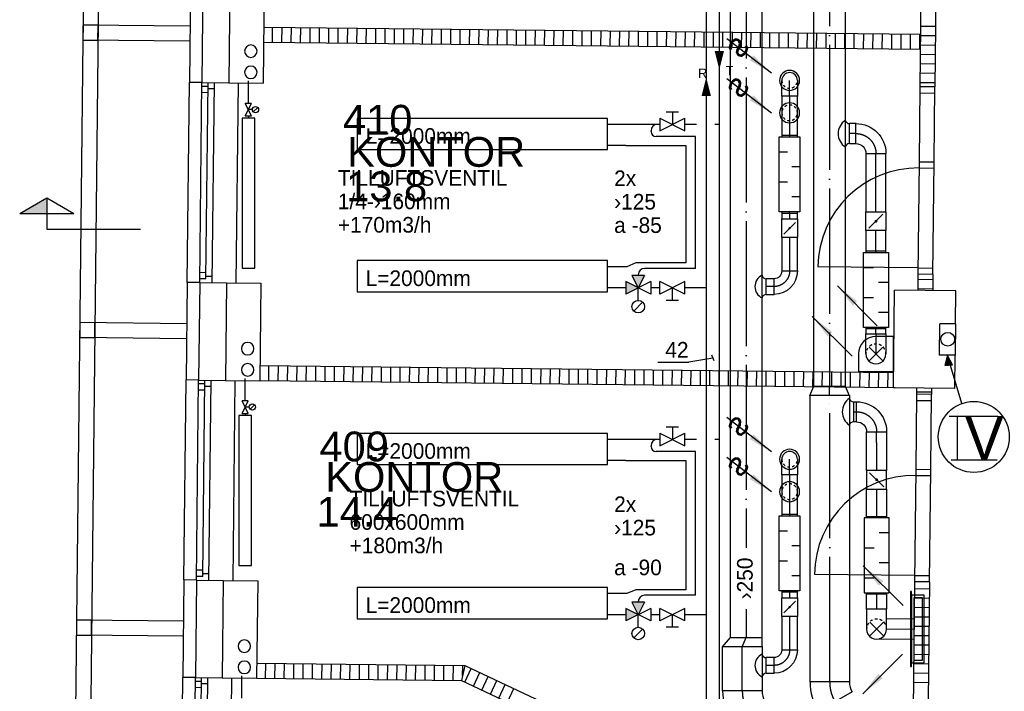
# Model space of a CAD drawing. Header units: millimetres. Extents: x 0 to 83130, y 0 to 53088.
# Tile 87 of 105: x 48687 to 56558, y 32499 to 37872. Entities that reach past the tile are written whole.
import ezdxf
from ezdxf.enums import TextEntityAlignment as Align

# ---------------------------------------------------------------- set-up
doc = ezdxf.new("R2010")
doc.units = ezdxf.units.MM
doc.header["$LTSCALE"] = 50
doc.header["$MEASUREMENT"] = 0
doc.header["$PDMODE"] = 1
for name, pattern in [('2V-CENT', [23, 20, -1.5, 0, -1.5]), ('V-GOMD', [0.8, 0.4, -0.4]), ('V-KU', [2, 1, 1]), ('V-V', [2, 1, 1])]:
    doc.linetypes.add(name, pattern=pattern)
doc.layers.get('0').update_dxf_attribs({"linetype": 'CONTINUOUS'})
for name, color, linetype in [('20604A200D001$0$832 Rominfo', 7, 'CONTINUOUS'), ('20604A200D001$0$A12-HEL1', 251, 'CONTINUOUS'), ('20604A200D001$0$A12-HEL3', 251, 'CONTINUOUS'), ('20604A200D001$0$A12-HEL4', 251, 'CONTINUOUS'), ('20604A200D001$0$A23-HEL1', 251, 'CONTINUOUS'), ('20604A200D001$0$A23-HEL3', 251, 'CONTINUOUS'), ('20604A200D001$0$A24-HEL1', 251, 'CONTINUOUS'), ('20604A200D001$0$A24-HEL2', 251, 'CONTINUOUS'), ('20604A200D001$0$A24-SKR1', 251, 'CONTINUOUS'), ('V003', 7, 'CONTINUOUS'), ('V060-', 3, 'CONTINUOUS'), ('V061-', 1, 'CONTINUOUS'), ('V070-', 3, 'CONTINUOUS'), ('V071-', 1, 'CONTINUOUS'), ('V090-', 2, 'CONTINUOUS'), ('V091', 1, 'CONTINUOUS'), ('V100-', 6, 'CONTINUOUS'), ('V110', 1, 'CONTINUOUS'), ('V110-', 6, 'CONTINUOUS'), ('V111', 3, 'CONTINUOUS'), ('V111-', 1, 'CONTINUOUS'), ('xref', 7, 'CONTINUOUS')]:
    doc.layers.add(name, color=color, linetype=linetype)
doc.styles.add('20604A200D001$0$Arial', font='arial.ttf', dxfattribs={"height": 238.125})
doc.styles.add('FISO', font='fiso')
doc.styles.add('ISO', font='ISO')
doc.styles.add('SIMPLEX', font='SIMPLEX')

# ---------------------------------------------------------------- blocks, each defined once
blk = doc.blocks.new('VUN')
at = {"color": 0}
blk.add_circle((0, 0), 0.5, dxfattribs=at)
blk = doc.blocks.new('LD_P')
for p, q in [((-0.5, 0.5), (-0.5, -0.5)), ((0.5, 0.5), (-0.5, 0.5)), ((0.5, -0.5), (0.5, 0.5)), ((-0.5, -0.5), (0.5, -0.5))]:
    blk.add_line(p, q)
at = {"color": 1}
for p, q in [((-0.3, 0.5), (-0.3, 0.1)), ((0.1, 0.5), (0.1, 0.1)), ((-0.1, -0.5), (-0.1, -0.1)), ((0.3, -0.5), (0.3, -0.1))]:
    blk.add_line(p, q, dxfattribs=at)
blk = doc.blocks.new('KSP_P', base_point=(16239.5, 22597.5))
at = {"color": 0, "linetype": 'ByBlock'}
for p, q in [((16240, 22598), (16239, 22598)), ((16239, 22598), (16239, 22597)), ((16240, 22597), (16240, 22598)), ((16239, 22597), (16240, 22597))]:
    blk.add_line(p, q, dxfattribs=at)
blk = doc.blocks.new('2SP_P', base_point=(16239.5, 22597.5))
for p in [(16239, 22597.5), (16240, 22597.5)]:
    blk.add_point(p)
at = {"color": 0, "linetype": 'ByBlock'}
blk.add_blockref('KSP_P', (16239.5, 22597.5), dxfattribs=at)
at = {"style": 'SIMPLEX', "flags": 3}
blk.add_attdef('0', (16239.5, 22597.5), '', height=1, dxfattribs=at)
blk = doc.blocks.new('CBOJ90_PB', base_point=(86107, 31352))
at = {"color": 0, "linetype": 'ByBlock'}
blk.add_arc((86106, 31353), 1, 270, 360, dxfattribs=at)
blk = doc.blocks.new('KBOJ90_PB', base_point=(86107, 31352))
at = {"color": 0, "linetype": 'ByBlock'}
for p, q in [((86106.5, 31353), (86107.5, 31353)), ((86106, 31352.5), (86106, 31351.5))]:
    blk.add_line(p, q, dxfattribs=at)
for radius in [1.5, 0.5]:
    blk.add_arc((86106, 31353), radius, 270, 360, dxfattribs=at)
blk = doc.blocks.new('3BOJ90_PB', base_point=(86107, 31352))
for p in [(86107, 31353), (86106, 31352)]:
    blk.add_point(p)
at = {"color": 1, "linetype": '2V-CENT'}
blk.add_blockref('CBOJ90_PB', (86107, 31352), dxfattribs=at)
at = {"color": 0, "linetype": 'ByBlock'}
blk.add_blockref('KBOJ90_PB', (86107, 31352), dxfattribs=at)
at = {"style": 'ISO', "flags": 3}
blk.add_attdef('0', (86107, 31352), '', height=1, dxfattribs=at)
blk = doc.blocks.new('V420', base_point=(455, 404.5))
blk.add_line((455, 404.5), (464, 404.5))
blk.add_solid([(455, 404.5), (459, 405), (459, 404)])
blk = doc.blocks.new('V421', base_point=(455.5, 404.5))
at = {"rotation": 180}
blk.add_blockref('V420', (464.5, 404.5), dxfattribs=at)
blk = doc.blocks.new('C3A', base_point=(16246, 22590.5))
at = {"color": 0, "linetype": 'ByBlock'}
blk.add_line((16247, 22590.5), (16246, 22590.5), dxfattribs=at)
blk = doc.blocks.new('K3A', base_point=(16246, 22590.5))
at = {"color": 0, "linetype": 'ByBlock'}
for p, q in [((16246, 22591), (16247, 22591)), ((16247, 22591), (16247, 22590)), ((16247, 22590), (16246, 22590))]:
    blk.add_line(p, q, dxfattribs=at)
blk = doc.blocks.new('33A', base_point=(16246, 22590.5))
blk.add_point((16247, 22590.5))
at = {"color": 0, "linetype": 'ByBlock'}
blk.add_blockref('K3A', (16246, 22590.5), dxfattribs=at)
at = {"color": 1, "linetype": '2V-CENT'}
blk.add_blockref('C3A', (16246, 22590.5), dxfattribs=at)
at = {"style": 'SIMPLEX', "flags": 3}
blk.add_attdef('0', (16246, 22590.5), '', height=1, dxfattribs=at)
blk = doc.blocks.new('SPJALL', base_point=(16229, 22594))
at = {"color": 1}
blk.add_line((16228.625, 22593.625), (16229.375, 22594.375), dxfattribs=at)
at = {"color": 1, "const_width": 0.075}
blk.add_lwpolyline([(16229, 22594.0375, -1), (16229, 22593.9625, -1), (16229, 22594.0375, -1)], format="xyb", dxfattribs=at)
blk = doc.blocks.new('_SNITT2')
for p, q in [((-4.33, 2.5), (0, 5)), ((0, 5), (4.33, 2.5)), ((0, 5), (0, 0)), ((-4.33, 2.5), (4.33, 2.5)), ((0, 0), (15, 0))]:
    blk.add_line(p, q)
for points in [[(-4.33, 2.5), (0, 5), (-4.33, 2.5)], [(-4.33, 2.5), (0, 5), (0, 2.5)]]:
    blk.add_solid(points)
blk = doc.blocks.new('CBOJ30_P', base_point=(16231.268, 22619))
at = {"color": 0, "linetype": 'ByBlock'}
blk.add_arc((16231, 22620), 1, 270, 300, dxfattribs=at)
blk = doc.blocks.new('KBOJ30_P', base_point=(16231.268, 22619))
at = {"color": 0, "linetype": 'ByBlock'}
for p, q in [((16231, 22619.5), (16231, 22618.5)), ((16231.25, 22619.567), (16231.75, 22618.701))]:
    blk.add_line(p, q, dxfattribs=at)
for radius in [0.5, 1.5]:
    blk.add_arc((16231, 22620), radius, 270, 300, dxfattribs=at)
blk = doc.blocks.new('3BOJ30_P', base_point=(16231.268, 22619))
for p in [(16231, 22619), (16231.5, 22619.134)]:
    blk.add_point(p)
at = {"color": 0, "linetype": 'ByBlock'}
blk.add_blockref('KBOJ30_P', (16231.268, 22619), dxfattribs=at)
at = {"color": 1, "linetype": '2V-CENT'}
blk.add_blockref('CBOJ30_P', (16231.268, 22619), dxfattribs=at)
at = {"style": 'ISO', "flags": 3}
blk.add_attdef('0', (16231.268, 22619), '', height=1, dxfattribs=at)
blk = doc.blocks.new('TLCG90', base_point=(0, 5))
at = {"color": 1, "linetype": 'V-GOMD'}
for p, q in [((-0.346, 5.346), (0.346, 4.654)), ((-0.346, 4.654), (0.346, 5.346))]:
    blk.add_line(p, q, dxfattribs=at)
blk = doc.blocks.new('V422', base_point=(16230, 22585))
blk.add_blockref('V420', (16230, 22585))
at = {"style": 'SIMPLEX'}
blk.add_text('s', height=4, rotation=90, dxfattribs=at).set_placement((16238, 22585), align=Align.CENTER)
blk = doc.blocks.new('CIRC_P', base_point=(16254, 22587))
blk.add_circle((16254, 22587), 0.5)
blk = doc.blocks.new('CBOJ90_NB', base_point=(86107.402, 31352.24))
at = {"color": 0, "linetype": 'ByBlock'}
blk.add_line((86106.402, 31352.24), (86107.402, 31352.24), dxfattribs=at)
blk = doc.blocks.new('CCDIMF_315X250X75', base_point=(3095.5, 30301.1))
at = {"color": 0, "linetype": 'ByBlock'}
blk.add_line((3058, 30301.1), (3133, 30301.1), dxfattribs=at)
blk = doc.blocks.new('KCDIMF_315X250X75', base_point=(3095.5, 30301.1))
at = {"color": 0, "linetype": 'ByBlock'}
for p, q in [((3058, 30143.6), (3058, 30458.6)), ((3058, 30458.6), (3133, 30426.1)), ((3133, 30426.1), (3133, 30176.1)), ((3133, 30176.1), (3058, 30143.6))]:
    blk.add_line(p, q, dxfattribs=at)
blk = doc.blocks.new('3CDIMF_315X250X75', base_point=(3095.5, 30301.1))
for p in [(3058, 30301.1), (3133, 30301.1)]:
    blk.add_point(p)
at = {"color": 0, "linetype": 'ByBlock'}
blk.add_blockref('KCDIMF_315X250X75', (3095.5, 30301.1), dxfattribs=at)
at = {"color": 1, "linetype": '2V-CENT'}
blk.add_blockref('CCDIMF_315X250X75', (3095.5, 30301.1), dxfattribs=at)
at = {"style": 'SIMPLEX', "flags": 3}
blk.add_attdef('0', (3095.5, 30301.1), '', height=1, dxfattribs=at)
blk = doc.blocks.new('CHDIMF_315X250X75')
at = {"color": 0, "linetype": 'ByBlock'}
blk.add_line((-37.5, 0), (37.5, -32.5), dxfattribs=at)
blk = doc.blocks.new('KHDIMF_315X250X75')
at = {"color": 0, "linetype": 'ByBlock'}
for p, q in [((-37.5, -157.5), (-37.5, 157.5)), ((-37.5, 157.5), (37.5, 92.5)), ((37.5, 92.5), (37.5, -157.5)), ((37.5, -157.5), (-37.5, -157.5))]:
    blk.add_line(p, q, dxfattribs=at)
blk = doc.blocks.new('3HDIMF_315X250X75')
for p in [(-37.5, 0), (37.5, -32.5)]:
    blk.add_point(p)
at = {"color": 0, "linetype": 'ByBlock'}
blk.add_blockref('KHDIMF_315X250X75', (0, 0), dxfattribs=at)
at = {"color": 1, "linetype": '2V-CENT'}
blk.add_blockref('CHDIMF_315X250X75', (0, 0), dxfattribs=at)
at = {"style": 'SIMPLEX', "flags": 3}
blk.add_attdef('0', (0, 0), '', height=1, dxfattribs=at)
blk = doc.blocks.new('20604A200D001')
at = {"layer": '20604A200D001$0$A12-HEL1', "color": 7}
for points in [[(65903.2, 35034.6), (65885.7, 33434.7)], [(65877.2, 32654.7), (65859.8, 31054.8)], [(65851.3, 30274.9), (65833.8, 28675)]]:
    blk.add_lwpolyline(points, dxfattribs=at)
at = {"layer": '20604A200D001$0$A12-HEL3', "color": 7}
for points in [[(66111.7, 35812.4), (66103.2, 35032.4)], [(65828.2, 35035.4), (66103.2, 35032.4)], [(65810.7, 33435.5), (66085.7, 33432.5)], [(66085.7, 33432.5), (66077.2, 32652.5)], [(71637.5, 33106.9), (71634.8, 32856.9)], [(65802.2, 32655.5), (66077.2, 32652.5)], [(65784.8, 31055.6), (66059.7, 31052.6)], [(66059.7, 31052.6), (66051.2, 30272.7)], [(65776.3, 30275.7), (66051.2, 30272.7)]]:
    blk.add_lwpolyline(points, dxfattribs=at)
at = {"layer": '20604A200D001$0$A12-HEL4', "color": 7}
for points in [[(65621.7, 35817.7), (65613.2, 35037.8)], [(65836.7, 35815.4), (65828.2, 35035.4)], [(65613.2, 35037.8), (65828.2, 35035.4)], [(65595.7, 33437.8), (65587.2, 32657.9)], [(65595.7, 33437.8), (65810.7, 33435.5)], [(65810.7, 33435.5), (65802.2, 32655.5)], [(71141.9, 32597.3), (71150.4, 33377.3)], [(71640.4, 33371.9), (71150.4, 33377.3)], [(71637.5, 33106.9), (71640.4, 33371.9)], [(71637.5, 33106.9), (71640.4, 33371.9)], [(71509.8, 32858.3), (71512.5, 33108.3)], [(71637.5, 33106.9), (71512.5, 33108.3)], [(71634.8, 32856.9), (71509.8, 32858.3)], [(71631.9, 32592), (71634.8, 32856.9)], [(65587.2, 32657.9), (65802.2, 32655.5)], [(71631.9, 32592), (71141.9, 32597.3)], [(65569.8, 31058), (65561.3, 30278)], [(65569.8, 31058), (65784.8, 31055.6)], [(65784.8, 31055.6), (65776.3, 30275.7)], [(65561.3, 30278), (65776.3, 30275.7)]]:
    blk.add_lwpolyline(points, dxfattribs=at)
at = {"layer": '20604A200D001$0$A23-HEL1', "color": 7}
for points in [[(64766.7, 44897.6), (64508.4, 21219)], [(64886.7, 44896.3), (64628.4, 21217.7)], [(65518.1, 35488.8), (64664.2, 35498.1)], [(65516.8, 35368.8), (64662.8, 35378.1)], [(65495.7, 33438.9), (65513.2, 35038.8)], [(65595.7, 33437.8), (65613.2, 35037.8)], [(65646.1, 33467.3), (65663.2, 35037.2)], [(65695.7, 33436.8), (65713.2, 35036.7)], [(65662.3, 34957.2), (65612.3, 34957.8)], [(65662.9, 35007.2), (65612.9, 35007.8)], [(65712.6, 34986.7), (65662.6, 34987.2)], [(65646.1, 33467.3), (65596.1, 33467.8)], [(65646.6, 33517.3), (65596.6, 33517.8)], [(65696.3, 33486.8), (65646.3, 33487.3)], [(65492.1, 33109), (64638.2, 33118.3)], [(65490.8, 32989), (64636.9, 32998.3)], [(65469.8, 31059.1), (65487.2, 32659)], [(65569.8, 31058), (65587.2, 32657.9)], [(65636.9, 32627.3), (65586.9, 32627.9)], [(65620.1, 31087.4), (65637.2, 32657.3)], [(65686.7, 32606.8), (65636.7, 32607.3)], [(65669.8, 31056.9), (65687.2, 32656.8)], [(65636.4, 32577.4), (65586.4, 32577.9)], [(65620.6, 31137.4), (65570.7, 31138)], [(65670.3, 31106.9), (65620.3, 31107.4)], [(65620.1, 31087.4), (65570.1, 31088)], [(65466.2, 30729.1), (64612.2, 30738.4)], [(65464.9, 30609.1), (64610.9, 30618.4)], [(65443.8, 28679.2), (65461.3, 30279.1)], [(65543.8, 28678.1), (65561.3, 30278)], [(65610.9, 30247.5), (65560.9, 30248)], [(65594.2, 28707.6), (65611.3, 30277.5)], [(65660.7, 30226.9), (65610.7, 30227.5)], [(65643.8, 28677), (65661.3, 30276.9)], [(65610.4, 30197.5), (65560.4, 30198)]]:
    blk.add_lwpolyline(points, dxfattribs=at)
at = {"layer": '20604A200D001$0$A23-HEL3', "color": 7}
for points in [[(65521.7, 35818.8), (65513.2, 35038.8)], [(65613.2, 35037.8), (65513.2, 35038.8)], [(65495.7, 33438.9), (65487.2, 32659)], [(65595.7, 33437.8), (65495.7, 33438.9)], [(65587.2, 32657.9), (65487.2, 32659)], [(65469.8, 31059.1), (65461.3, 30279.1)], [(65569.8, 31058), (65469.8, 31059.1)], [(65561.3, 30278), (65461.3, 30279.1)]]:
    blk.add_lwpolyline(points, dxfattribs=at)
for points in [[(64662.8, 35378.1), (64782.8, 35376.8), (64784.1, 35496.8), (64664.2, 35498.1)], [(64636.9, 32998.3), (64756.9, 32997), (64758.2, 33117), (64638.2, 33118.3)], [(64610.9, 30618.4), (64730.9, 30617.1), (64732.2, 30737.1), (64612.2, 30738.4)]]:
    blk.add_lwpolyline(points, close=True, dxfattribs=at)
at = {"layer": '20604A200D001$0$A24-HEL1', "color": 7}
for points in [[(71353.2, 35005.1), (71346.6, 34405.2)], [(71352.6, 34955.2), (71472.6, 34953.8)], [(71466.6, 34403.9), (71473.2, 35003.8)], [(71346.6, 34405.2), (71336.8, 33505.2)], [(71346.6, 34405.2), (71466.6, 34403.9)], [(71456.8, 33503.9), (71466.6, 34403.9)], [(71346.1, 34355.2), (71466.1, 34353.9)], [(71337.4, 33555.2), (70537.4, 33564)], [(71337.4, 33555.2), (71457.3, 33553.9)], [(71326.3, 32545.3), (71319.8, 31945.3)], [(71439.8, 31944), (71446.3, 32544)], [(71325.8, 32495.3), (71445.8, 32494)], [(71319.8, 31945.3), (71310, 31045.4)], [(71319.3, 31895.3), (71439.2, 31894)], [(71319.8, 31945.3), (71439.8, 31944)], [(71430, 31044.1), (71439.8, 31944)], [(71310.5, 31095.4), (70510.6, 31104.1)], [(71310.5, 31095.4), (71430.5, 31094.1)]]:
    blk.add_lwpolyline(points, dxfattribs=at)
for centre in [(71337.4, 33555.2), (71310.5, 31095.4)]:
    blk.add_arc(centre, 800, 89.37555, 179.37478, dxfattribs=at)
at = {"layer": '20604A200D001$0$A24-HEL2', "color": 7}
for points in [[(71361, 35725.1), (71353.2, 35005.1)], [(71481, 35723.8), (71473.2, 35003.8)], [(66108.1, 35482.4), (71357.8, 35425.1)], [(66106.8, 35362.4), (71356.4, 35305.1)], [(71473.2, 35003.8), (71353.2, 35005.1)], [(71336.8, 33505.2), (71335.4, 33375.2)], [(71456.8, 33503.9), (71336.8, 33505.2)], [(71456.8, 33503.9), (71455.4, 33373.9)], [(71143.2, 32717.3), (66078.5, 32772.5)], [(71154.4, 32597.2), (66077.2, 32652.5)], [(71326.9, 32595.3), (71326.3, 32545.3)], [(71446.9, 32594), (71446.3, 32544)], [(71446.3, 32544), (71326.3, 32545.3)], [(71310, 31045.4), (71293.2, 29510.5)], [(71430, 31044.1), (71310, 31045.4)], [(71430, 31044.1), (71411.9, 29389.2)], [(66052.6, 30392.7), (67716.4, 30374.5)], [(67716.4, 30374.5), (69507.3, 29530)], [(66051.2, 30272.7), (67688.9, 30254.8)], [(67688.9, 30254.8), (69479.8, 29410.2)]]:
    blk.add_lwpolyline(points, dxfattribs=at)
at = {"layer": '20604A200D001$0$A24-SKR1', "color": 7}
for points in [[(66177.8, 35361.6), (66179.1, 35481.6)], [(66252.8, 35360.8), (66254.1, 35480.8)], [(66327.8, 35360), (66329.1, 35480)], [(66402.8, 35359.2), (66404.1, 35479.1)], [(66477.8, 35358.3), (66479.1, 35478.3)], [(66552.8, 35357.5), (66554.1, 35477.5)], [(66627.8, 35356.7), (66629.1, 35476.7)], [(66702.8, 35355.9), (66704.1, 35475.9)], [(66777.8, 35355.1), (66779.1, 35475.1)], [(66852.8, 35354.2), (66854.1, 35474.2)], [(66927.8, 35353.4), (66929.1, 35473.4)], [(67002.8, 35352.6), (67004.1, 35472.6)], [(67077.7, 35351.8), (67079.1, 35471.8)], [(67152.7, 35351), (67154, 35471)], [(67227.7, 35350.2), (67229, 35470.1)], [(67302.7, 35349.3), (67304, 35469.3)], [(67377.7, 35348.5), (67379, 35468.5)], [(67452.7, 35347.7), (67454, 35467.7)], [(67527.7, 35346.9), (67529, 35466.9)], [(67602.7, 35346.1), (67604, 35466.1)], [(67677.7, 35345.2), (67679, 35465.2)], [(67752.7, 35344.4), (67754, 35464.4)], [(67827.7, 35343.6), (67829, 35463.6)], [(67902.7, 35342.8), (67904, 35462.8)], [(67977.7, 35342), (67979, 35462)], [(68052.7, 35341.2), (68054, 35461.2)], [(68127.7, 35340.3), (68129, 35460.3)], [(68202.7, 35339.5), (68204, 35459.5)], [(68277.7, 35338.7), (68279, 35458.7)], [(68352.7, 35337.9), (68354, 35457.9)], [(68427.7, 35337.1), (68429, 35457.1)], [(68502.7, 35336.3), (68504, 35456.2)], [(68577.7, 35335.4), (68579, 35455.4)], [(68652.7, 35334.6), (68654, 35454.6)], [(68727.6, 35333.8), (68729, 35453.8)], [(68802.6, 35333), (68804, 35453)], [(68877.6, 35332.2), (68878.9, 35452.2)], [(68952.6, 35331.3), (68953.9, 35451.3)], [(69027.6, 35330.5), (69028.9, 35450.5)], [(69102.6, 35329.7), (69103.9, 35449.7)], [(69177.6, 35328.9), (69178.9, 35448.9)], [(69252.6, 35328.1), (69253.9, 35448.1)], [(69327.6, 35327.3), (69328.9, 35447.3)], [(69402.6, 35326.4), (69403.9, 35446.4)], [(69477.6, 35325.6), (69478.9, 35445.6)], [(69552.6, 35324.8), (69553.9, 35444.8)], [(69627.6, 35324), (69628.9, 35444)], [(69702.6, 35323.2), (69703.9, 35443.2)], [(69777.6, 35322.3), (69778.9, 35442.3)], [(69852.6, 35321.5), (69853.9, 35441.5)], [(69927.6, 35320.7), (69928.9, 35440.7)], [(70002.6, 35319.9), (70003.9, 35439.9)], [(70077.6, 35319.1), (70078.9, 35439.1)], [(70152.6, 35318.3), (70153.9, 35438.3)], [(70227.6, 35317.4), (70228.9, 35437.4)], [(70302.6, 35316.6), (70303.9, 35436.6)], [(70377.6, 35315.8), (70378.9, 35435.8)], [(70452.5, 35315), (70453.9, 35435)], [(70527.5, 35314.2), (70528.9, 35434.2)], [(70602.5, 35313.4), (70603.8, 35433.3)], [(70677.5, 35312.5), (70678.8, 35432.5)], [(70752.5, 35311.7), (70753.8, 35431.7)], [(70827.5, 35310.9), (70828.8, 35430.9)], [(70902.5, 35310.1), (70903.8, 35430.1)], [(70977.5, 35309.3), (70978.8, 35429.3)], [(71052.5, 35308.4), (71053.8, 35428.4)], [(71127.5, 35307.6), (71128.8, 35427.6)], [(71202.5, 35306.8), (71203.8, 35426.8)], [(71277.5, 35306), (71278.8, 35426)], [(71352.5, 35305.2), (71353.8, 35425.2)], [(71358.5, 35489.9), (71478.5, 35488.6)], [(71357.6, 35414.9), (71477.6, 35413.6)], [(71356, 35264.9), (71476, 35263.6)], [(71356.8, 35339.9), (71476.8, 35338.6)], [(71355.2, 35189.9), (71475.2, 35188.6)], [(71354.4, 35114.9), (71474.4, 35113.6)], [(71353.5, 35039.9), (71473.5, 35038.6)], [(71336.4, 33465), (71456.4, 33463.7)], [(71335.6, 33390), (71455.5, 33388.7)], [(66148.2, 32651.8), (66149.6, 32771.8)], [(66223.2, 32651), (66224.5, 32770.9)], [(66298.2, 32650.1), (66299.5, 32770.1)], [(66373.2, 32649.3), (66374.5, 32769.3)], [(66448.2, 32648.5), (66449.5, 32768.5)], [(66523.2, 32647.7), (66524.5, 32767.7)], [(66598.2, 32646.9), (66599.5, 32766.9)], [(66673.2, 32646), (66674.5, 32766)], [(66748.2, 32645.2), (66749.5, 32765.2)], [(66823.2, 32644.4), (66824.5, 32764.4)], [(66898.2, 32643.6), (66899.5, 32763.6)], [(66973.2, 32642.8), (66974.5, 32762.8)], [(67048.2, 32642), (67049.5, 32761.9)], [(67123.2, 32641.1), (67124.5, 32761.1)], [(67198.2, 32640.3), (67199.5, 32760.3)], [(67273.2, 32639.5), (67274.5, 32759.5)], [(67348.2, 32638.7), (67349.5, 32758.7)], [(67423.2, 32637.9), (67424.5, 32757.9)], [(67498.2, 32637), (67499.5, 32757)], [(67573.2, 32636.2), (67574.5, 32756.2)], [(67648.2, 32635.4), (67649.5, 32755.4)], [(67723.1, 32634.6), (67724.5, 32754.6)], [(67798.1, 32633.8), (67799.4, 32753.8)], [(67873.1, 32633), (67874.4, 32753)], [(67948.1, 32632.1), (67949.4, 32752.1)], [(68023.1, 32631.3), (68024.4, 32751.3)], [(68098.1, 32630.5), (68099.4, 32750.5)], [(68173.1, 32629.7), (68174.4, 32749.7)], [(68248.1, 32628.9), (68249.4, 32748.9)], [(68323.1, 32628.1), (68324.4, 32748)], [(68398.1, 32627.2), (68399.4, 32747.2)], [(68473.1, 32626.4), (68474.4, 32746.4)], [(68548.1, 32625.6), (68549.4, 32745.6)], [(68623.1, 32624.8), (68624.4, 32744.8)], [(68698.1, 32624), (68699.4, 32744)], [(68773.1, 32623.1), (68774.4, 32743.1)], [(68848.1, 32622.3), (68849.4, 32742.3)], [(68923.1, 32621.5), (68924.4, 32741.5)], [(68998.1, 32620.7), (68999.4, 32740.7)], [(69073.1, 32619.9), (69074.4, 32739.9)], [(69148.1, 32619.1), (69149.4, 32739)], [(69223.1, 32618.2), (69224.4, 32738.2)], [(69298.1, 32617.4), (69299.4, 32737.4)], [(69373.1, 32616.6), (69374.4, 32736.6)], [(69448, 32615.8), (69449.4, 32735.8)], [(69523, 32615), (69524.3, 32735)], [(69598, 32614.1), (69599.3, 32734.1)], [(69673, 32613.3), (69674.3, 32733.3)], [(69748, 32612.5), (69749.3, 32732.5)], [(69823, 32611.7), (69824.3, 32731.7)], [(69898, 32610.9), (69899.3, 32730.9)], [(69973, 32610.1), (69974.3, 32730)], [(70048, 32609.2), (70049.3, 32729.2)], [(70123, 32608.4), (70124.3, 32728.4)], [(70198, 32607.6), (70199.3, 32727.6)], [(70273, 32606.8), (70274.3, 32726.8)], [(70348, 32606), (70349.3, 32726)], [(70423, 32605.1), (70424.3, 32725.1)], [(70498, 32604.3), (70499.3, 32724.3)], [(70573, 32603.5), (70574.3, 32723.5)], [(70648, 32602.7), (70649.3, 32722.7)], [(70723, 32601.9), (70724.3, 32721.9)], [(70798, 32601.1), (70799.3, 32721.1)], [(70873, 32600.2), (70874.3, 32720.2)], [(70948, 32599.4), (70949.3, 32719.4)], [(71023, 32598.6), (71024.3, 32718.6)], [(71097.9, 32597.8), (71099.3, 32717.8)], [(71326.6, 32565.1), (71446.6, 32563.8)], [(71309.4, 30990.2), (71429.4, 30988.9)], [(71308.6, 30915.2), (71428.6, 30913.9)], [(71307.7, 30840.2), (71427.7, 30838.9)], [(71306.9, 30765.2), (71426.9, 30763.9)], [(71306.1, 30690.2), (71426.1, 30688.9)], [(71304.5, 30540.2), (71424.5, 30538.9)], [(71305.3, 30615.2), (71425.3, 30613.9)], [(71303.7, 30465.2), (71423.6, 30463.9)], [(66122.3, 30271.9), (66123.6, 30391.9)], [(66197.3, 30271.1), (66198.6, 30391.1)], [(66272.3, 30270.3), (66273.6, 30390.3)], [(66347.3, 30269.5), (66348.6, 30389.5)], [(66422.3, 30268.6), (66423.6, 30388.6)], [(66497.3, 30267.8), (66498.6, 30387.8)], [(66572.3, 30267), (66573.6, 30387)], [(66647.3, 30266.2), (66648.6, 30386.2)], [(66722.2, 30265.4), (66723.6, 30385.4)], [(66797.2, 30264.6), (66798.6, 30384.5)], [(66872.2, 30263.7), (66873.6, 30383.7)], [(66947.2, 30262.9), (66948.5, 30382.9)], [(67022.2, 30262.1), (67023.5, 30382.1)], [(71302.8, 30390.2), (71422.8, 30388.9)], [(67097.2, 30261.3), (67098.5, 30381.3)], [(67172.2, 30260.5), (67173.5, 30380.5)], [(67247.2, 30259.6), (67248.5, 30379.6)], [(67322.2, 30258.8), (67323.5, 30378.8)], [(67397.2, 30258), (67398.5, 30378)], [(67472.2, 30257.2), (67473.5, 30377.2)], [(67547.2, 30256.4), (67548.5, 30376.4)], [(67622.2, 30255.6), (67623.5, 30375.5)], [(67716.4, 30374.5), (67688.9, 30254.8)], [(67697.6, 30292.9), (67698.5, 30374.7)], [(67716.1, 30242), (67767.2, 30350.5)], [(67783.9, 30210), (67835.1, 30318.6)], [(71302, 30315.2), (71422, 30313.9)], [(67851.7, 30178), (67902.9, 30286.6)], [(67919.6, 30146), (67970.7, 30254.6)], [(71301.2, 30240.2), (71421.2, 30238.9)], [(67987.4, 30114), (68038.6, 30222.6)], [(68055.2, 30082.1), (68106.4, 30190.6)]]:
    blk.add_lwpolyline(points, dxfattribs=at)
at = {"layer": '20604A200D001$0$832 Rominfo', "color": 7, "style": '20604A200D001$0$Arial'}
for s, p in [('410', (66740.9, 34621.6)), ('KONTOR', (66774.6, 34364.3)), ('13.8', (66766.6, 34089)), ('409', (66553.7, 32008.1)), ('KONTOR', (66599.6, 31764.2)), ('14.4', (66529.7, 31485.5))]:
    blk.add_text(s, height=238.12, dxfattribs=at).set_placement(p)

msp = doc.modelspace()

# ---------------------------------------------------------------- linework, layer by layer
at = {"layer": 'V060-', "linetype": 'Continuous'}
for p, q in [((55037, 34940.5), (55037, 38820.16)), ((55287, 38820.16), (55287, 34940.5)), ((54370, 32930), (54370, 38560.67)), ((54620, 38560.67), (54620, 32930)), ((54779.72, 37260.2), (54779.72, 36944.27)), ((54904.72, 36944.27), (54904.72, 37260.2)), ((55372.95, 37040.16), (55319.9, 37040.16)), ((55319.9, 36880.16), (55372.95, 36880.16)), ((55452.24, 36800.58), (55452.24, 36334.32)), ((55612.24, 36334.32), (55612.24, 36800.58)), ((54779.72, 36324.27), (54779.72, 36278.3)), ((54904.72, 36278.3), (54904.72, 36324.27)), ((54779.72, 36128.3), (54779.72, 35862)), ((54904.72, 35862), (54904.72, 36128.3)), ((55452.24, 36184.32), (55452.24, 36020.08)), ((55612.24, 36020.08), (55612.24, 36184.32)), ((54717.83, 35798.92), (54654.31, 35798.92)), ((54654.31, 35673.92), (54717.83, 35673.92)), ((55452.24, 35400.08), (55452.24, 35357.39)), ((55612.24, 35357.39), (55612.24, 35400.08)), ((55005.1, 32573.43), (55005.1, 34866.83)), ((55320.1, 34866.83), (55320.1, 32573.43)), ((55354.59, 34814.86), (55377.77, 34814.86)), ((55377.77, 34654.86), (55354.59, 34654.86)), ((55457.77, 34488.25), (55457.77, 34574.86)), ((55617.77, 34574.86), (55617.77, 34488.25)), ((55457.77, 34266.22), (55457.77, 34488.25)), ((55617.77, 34488.25), (55617.77, 34266.22)), ((54779.72, 34229.6), (54779.72, 33913.67)), ((54904.72, 33913.67), (54904.72, 34229.6)), ((55457.77, 33897.22), (55457.77, 34116.25)), ((55617.77, 34116.25), (55617.77, 33897.22)), ((54779.72, 33293.67), (54779.72, 33247.7)), ((54904.72, 33247.7), (54904.72, 33293.67)), ((55457.77, 33157.22), (55457.77, 33277.61)), ((55617.77, 33277.61), (55617.77, 33157.22)), ((54779.72, 33097.7), (54779.72, 32831.4)), ((54904.72, 32831.4), (54904.72, 33097.7)), ((55835.3, 33077.45), (55617.77, 33077.28)), ((55537.77, 32917.22), (55835.3, 32917.45)), ((54306.41, 32501.91), (54306.41, 32856.54)), ((54621.41, 32856.54), (54621.41, 32501.91)), ((54717.83, 32768.32), (54654.31, 32768.32)), ((54654.31, 32643.32), (54717.83, 32643.32))]:
    msp.add_line(p, q, dxfattribs=at)
at = {"layer": 'V060-', "color": 1, "linetype": '2V-CENT'}
for p, q in [((55162, 38820.16), (55162, 34940.5)), ((54495, 38560.67), (54495, 33646.57)), ((54842.22, 37260.2), (54842.22, 36944.27)), ((55372.95, 36960.16), (55319.9, 36960.16)), ((55532.24, 36334.32), (55532.24, 36800.58)), ((54842.22, 36324.27), (54842.22, 36278.3)), ((54842.22, 36128.3), (54842.22, 35862)), ((55532.24, 36020.08), (55532.24, 36184.32)), ((54717.83, 35736.42), (54654.31, 35736.42)), ((55532.24, 35357.39), (55532.24, 35400.08)), ((55162.6, 32573.43), (55162.6, 34866.83)), ((55354.59, 34734.86), (55377.77, 34734.86)), ((55537.77, 34488.25), (55537.77, 34574.86)), ((55537.77, 34488.25), (55537.77, 34266.22)), ((54842.22, 34229.6), (54842.22, 33913.67)), ((55537.77, 34116.25), (55537.77, 33897.22)), ((54842.22, 33293.67), (54842.22, 33247.7)), ((55537.77, 33277.61), (55537.77, 33157.22)), ((54495, 33155.03), (54495, 32930)), ((54842.22, 33097.7), (54842.22, 32831.4)), ((55617.77, 32997.28), (55835.3, 32997.45)), ((54463.91, 32501.91), (54463.91, 32856.54)), ((54717.83, 32705.82), (54654.31, 32705.82))]:
    msp.add_line(p, q, dxfattribs=at)
at = {"layer": 'V060-', "linetype": 'ByBlock'}
for p, q in [((54779.72, 37260.96), (54779.72, 37385.96)), ((54904.72, 37385.96), (54904.72, 37260.96)), ((54904.72, 37260.96), (54779.72, 37260.96)), ((55452.24, 35197.39), (55452.24, 35357.39)), ((55452.24, 35357.39), (55612.24, 35357.39)), ((55612.24, 35357.39), (55612.24, 35197.39)), ((54779.72, 34230.36), (54779.72, 34355.36)), ((54904.72, 34355.36), (54904.72, 34230.36)), ((54904.72, 34230.36), (54779.72, 34230.36)), ((55457.77, 33157.22), (55457.77, 32997.22)), ((55617.77, 33157.22), (55457.77, 33157.22)), ((55617.77, 32997.22), (55617.77, 33157.22))]:
    msp.add_line(p, q, dxfattribs=at)
at = {"layer": 'V060-'}
for p, q in [((55319.9, 36880.16), (55319.9, 37040.16)), ((54654.31, 35673.92), (54654.31, 35798.92)), ((55354.59, 34654.86), (55354.59, 34814.86)), ((54654.31, 32643.32), (54654.31, 32768.32))]:
    msp.add_line(p, q, dxfattribs=at)
at = {"layer": 'V060-', "linetype": 'ByBlock'}
for centre, radius, start, end in [((54842.22, 37385.96), 62.5, 0.00007, 180.00007), ((55532.24, 35197.39), 80, 180.00007, 360.00007), ((54842.22, 34355.36), 62.5, 0.00007, 180.00007), ((55537.77, 32997.22), 80, 179.99993, 359.99993)]:
    msp.add_arc(centre, radius, start, end, dxfattribs=at)
at = {"layer": 'V060-', "linetype": 'V-GOMD'}
for centre, radius, start, end in [((54842.22, 37385.96), 62.5, 180.00007, 360.00007), ((54842.22, 37126.56), 62.5, 0.00007, 180.00007), ((54842.22, 37126.56), 62.5, 180.00007, 360.00007), ((55532.24, 35197.39), 80, 0.00007, 180.00007), ((54842.22, 34355.36), 62.5, 180.00007, 360.00007), ((54842.22, 34095.96), 62.5, 0.00007, 180.00007), ((54842.22, 34095.96), 62.5, 180.00007, 360.00007), ((55537.77, 32997.22), 80, 359.99993, 539.99993)]:
    msp.add_arc(centre, radius, start, end, dxfattribs=at)
at = {"layer": 'V060-'}
for centre, radius, start, end in [((55360.79, 36960.16), 130.71, 124.367445, 235.632555), ((55320.4, 37074.09), 33.94, 190.250733, 269.163009), ((55320.4, 36846.23), 33.94, 90.836991, 169.749267), ((54664.72, 35736.42), 100.23, 115.599022, 244.400978), ((54654.81, 35832.86), 33.94, 190.250733, 269.163009), ((54654.81, 35639.99), 33.94, 90.836991, 169.749267), ((55393.88, 34734.86), 130.71, 124.367445, 235.632555), ((55354.91, 34850.53), 35.67, 192.593587, 269.483676), ((55354.91, 34619.19), 35.67, 90.516324, 167.406413), ((54664.72, 32705.82), 100.23, 115.599022, 244.400978), ((54654.81, 32802.26), 33.94, 190.250733, 269.163009), ((54654.81, 32609.39), 33.94, 90.836991, 169.749267)]:
    msp.add_arc(centre, radius, start, end, dxfattribs=at)
at = {"layer": 'V070-'}
for p, q in [((55672.25, 35337.39), (55532.25, 35337.39)), ((55672.25, 35057.39), (55672.25, 35337.39)), ((55392.25, 35197.39), (55392.25, 35057.39)), ((55392.25, 35057.39), (55672.25, 35057.39)), ((55809.37, 33298.45), (55809.37, 32696.45)), ((55817.37, 33298.45), (55809.37, 33298.45)), ((55817.37, 32696.45), (55817.37, 33298.45)), ((55817.37, 33268.95), (55817.37, 32725.95)), ((55917.37, 33268.95), (55817.37, 33268.95)), ((55835.3, 33247.45), (55835.3, 32747.45)), ((55905.3, 33247.45), (55835.3, 33247.45)), ((55905.3, 32747.45), (55905.3, 33247.45)), ((55917.37, 32725.95), (55917.37, 33268.95)), ((55835.3, 32747.45), (55905.3, 32747.45)), ((55809.37, 32696.45), (55817.37, 32696.45)), ((55817.37, 32725.95), (55917.37, 32725.95))]:
    msp.add_line(p, q, dxfattribs=at)
msp.add_arc((55532.25, 35197.39), 140, 90, 180, dxfattribs=at)
at = {"layer": 'V091'}
for p, q in [((56105.3, 35185.68), (56083.96, 35104.22)), ((56144.64, 35109.86), (56105.3, 35185.68)), ((56219.73, 34801.57), (56105.3, 35185.68)), ((56083.96, 35104.22), (56144.64, 35109.86))]:
    msp.add_line(p, q, dxfattribs=at)
at = {"layer": 'V091', "color": 3}
for p, q in [((56117.69, 34701.28), (56506.65, 34701.28)), ((56182.63, 34700.55), (56182.63, 34350.11)), ((56134.44, 34350.83), (56502.55, 34350.83))]:
    msp.add_line(p, q, dxfattribs=at)
at = {"layer": 'V091'}
msp.add_circle((56314.67, 34533.9), 283.79, dxfattribs=at)
msp.add_solid([(56083.96, 35104.22), (56144.64, 35109.86), (56105.3, 35185.68)], dxfattribs=at)
at = {"layer": 'V100-', "linetype": 'V-V'}
for p, q in [((50515.8, 37202.52), (50515.8, 37382.26)), ((50515.8, 37102.52), (50515.8, 37084.76)), ((50489.84, 34822.66), (50489.84, 35002.4)), ((50489.84, 34722.66), (50489.84, 34704.9)), ((50463.88, 32442.81), (50463.88, 32622.54))]:
    msp.add_line(p, q, dxfattribs=at)
at = {"layer": 'V100-', "color": 1}
for p, q in [((50540.8, 37202.52), (50490.8, 37202.52)), ((50540.8, 37102.52), (50490.8, 37202.52)), ((50490.8, 37102.52), (50540.8, 37202.52)), ((50547.66, 37152.52), (50515.8, 37152.52)), ((50554.98, 37134.85), (50590.33, 37170.2)), ((50490.8, 37102.52), (50540.8, 37102.52)), ((50514.84, 34822.66), (50464.84, 34822.66)), ((50514.84, 34722.66), (50464.84, 34822.66)), ((50464.84, 34722.66), (50514.84, 34822.66)), ((50529.02, 34754.99), (50564.38, 34790.34)), ((50464.84, 34722.66), (50514.84, 34722.66)), ((50521.7, 34772.66), (50489.84, 34772.66))]:
    msp.add_line(p, q, dxfattribs=at)
for points in [[(50565.8, 37084.76), (50465.8, 37084.76), (50465.8, 35884.76), (50565.8, 35884.76)], [(50539.84, 34704.9), (50439.84, 34704.9), (50439.84, 33504.9), (50539.84, 33504.9)]]:
    msp.add_lwpolyline(points, close=True, dxfattribs=at)
for centre in [(50572.66, 37152.52), (50546.7, 34772.66)]:
    msp.add_circle(centre, 25, dxfattribs=at)
at = {"layer": 'V110'}
for points in [[(53385.5, 37082.16), (51385.5, 37082.16), (51385.5, 36832.16), (53385.5, 36832.16)], [(53385.5, 35944.62), (51385.5, 35944.62), (51385.5, 35694.62), (53385.5, 35694.62)], [(53385.5, 34562.34), (51385.5, 34562.34), (51385.5, 34312.34), (53385.5, 34312.34)], [(53385.5, 33329.7), (51385.5, 33329.7), (51385.5, 33079.7), (53385.5, 33079.7)]]:
    msp.add_lwpolyline(points, close=True, dxfattribs=at)
at = {"layer": 'V110-', "linetype": 'V-KU'}
for p, q in [((54176.19, 45701.77), (54176.19, 31831.37)), ((54280.93, 31781.23), (54280.93, 45701.77)), ((53804.95, 37033.39), (53385.5, 37033.39)), ((54098.01, 37033.39), (54004.95, 37033.39)), ((54280.84, 37033.39), (54243.35, 37033.39)), ((54091.07, 36936.65), (53775.27, 36936.65)), ((53532.07, 36864.09), (53385.5, 36864.09)), ((53532.07, 36864.09), (54012.18, 36864.09)), ((54012.18, 36864.09), (54012.18, 35925.88)), ((53539.96, 35895.85), (53385.5, 35895.85)), ((53612.46, 35925.88), (53539.96, 35895.85)), ((54012.18, 35925.88), (53612.46, 35925.88)), ((54091.07, 35881.9), (53682.07, 35881.9)), ((53532.07, 35726.55), (53385.5, 35726.55)), ((53804.95, 35726.55), (53732.07, 35726.55)), ((54176.19, 35726.55), (54004.95, 35726.55)), ((53804.95, 34513.57), (53385.5, 34513.57)), ((54098.01, 34513.57), (54004.95, 34513.57)), ((54280.84, 34513.57), (54243.35, 34513.57)), ((54091.07, 34416.83), (53775.27, 34416.83)), ((53532.07, 34344.27), (53385.5, 34344.27)), ((53532.07, 34344.27), (54012.18, 34344.27)), ((54012.18, 34344.27), (54012.18, 33310.96)), ((53612.46, 33310.96), (53539.96, 33280.93)), ((54012.18, 33310.96), (53612.46, 33310.96)), ((53539.96, 33280.93), (53385.5, 33280.93)), ((54091.07, 33266.98), (53682.07, 33266.98)), ((53532.07, 33111.63), (53385.5, 33111.63)), ((53804.95, 33111.63), (53732.07, 33111.63)), ((54176.19, 33111.63), (54004.95, 33111.63))]:
    msp.add_line(p, q, dxfattribs=at)
at = {"layer": 'V110-', "color": 1}
for p, q in [((53804.95, 36983.39), (54004.95, 37083.39)), ((53804.95, 37083.39), (54004.95, 36983.39)), ((53804.95, 37083.39), (53804.95, 36983.39)), ((53854.95, 37133.39), (53954.95, 37133.39)), ((53904.95, 37133.39), (53904.95, 37033.39)), ((54004.95, 36983.39), (54004.95, 37083.39)), ((53582.07, 35826.55), (53632.07, 35726.55)), ((53682.07, 35826.55), (53582.07, 35826.55)), ((53682.07, 35826.55), (53632.07, 35726.55)), ((53732.07, 35776.55), (53532.07, 35676.55)), ((53732.07, 35676.55), (53532.07, 35776.55)), ((53532.07, 35776.55), (53532.07, 35676.55)), ((53732.07, 35776.55), (53732.07, 35676.55)), ((54004.95, 35776.55), (53804.95, 35676.55)), ((54004.95, 35676.55), (53804.95, 35776.55)), ((53804.95, 35676.55), (53804.95, 35776.55)), ((54004.95, 35676.55), (54004.95, 35776.55)), ((53632.07, 35626.55), (53632.07, 35726.55)), ((53904.95, 35626.55), (53904.95, 35726.55)), ((53667.42, 35611.91), (53596.71, 35541.19)), ((53954.95, 35626.55), (53854.95, 35626.55)), ((53804.95, 34463.57), (54004.95, 34563.57)), ((53804.95, 34563.57), (54004.95, 34463.57)), ((53804.95, 34563.57), (53804.95, 34463.57)), ((53854.95, 34613.57), (53954.95, 34613.57)), ((53904.95, 34613.57), (53904.95, 34513.57)), ((54004.95, 34463.57), (54004.95, 34563.57)), ((53732.07, 33161.63), (53532.07, 33061.63)), ((53732.07, 33061.63), (53532.07, 33161.63)), ((53532.07, 33161.63), (53532.07, 33061.63)), ((53582.07, 33211.63), (53632.07, 33111.63)), ((53682.07, 33211.63), (53582.07, 33211.63)), ((53682.07, 33211.63), (53632.07, 33111.63)), ((53732.07, 33161.63), (53732.07, 33061.63)), ((54004.95, 33161.63), (53804.95, 33061.63)), ((54004.95, 33061.63), (53804.95, 33161.63)), ((53804.95, 33061.63), (53804.95, 33161.63)), ((54004.95, 33061.63), (54004.95, 33161.63)), ((53632.07, 33011.63), (53632.07, 33111.63)), ((53904.95, 33011.63), (53904.95, 33111.63)), ((53667.42, 32996.98), (53596.71, 32926.27)), ((53954.95, 33011.63), (53854.95, 33011.63))]:
    msp.add_line(p, q, dxfattribs=at)
at = {"layer": 'V110-', "linetype": 'V-V'}
for p, q in [((53735.27, 36976.65), (53735.27, 36983.39)), ((54091.07, 35881.9), (54091.07, 36936.65)), ((53632.07, 35826.55), (53632.07, 35831.9)), ((53735.27, 34456.83), (53735.27, 34463.57)), ((54091.07, 33266.98), (54091.07, 34416.83)), ((53632.07, 33211.63), (53632.07, 33216.98))]:
    msp.add_line(p, q, dxfattribs=at)
at = {"layer": 'V110-'}
for points in [[(54280.34, 37472.46, 0, 75, 0), (54280.34, 37622.46, 75, 75, 0)], [(54175.84, 37410.78, 0, 75, 0), (54175.84, 37260.78, 75, 75, 0)]]:
    msp.add_lwpolyline(points, format="xyseb", dxfattribs=at)
at = {"layer": 'V110-', "color": 1}
for centre in [(53632.07, 35576.55), (53632.07, 32961.63)]:
    msp.add_circle(centre, 50, dxfattribs=at)
at = {"layer": 'V110-', "linetype": 'V-V'}
for centre in [(53785.27, 36983.39), (53682.07, 35831.9), (53785.27, 34463.57), (53682.07, 33216.98)]:
    msp.add_arc(centre, 50, 90, 180, dxfattribs=at)
at = {"layer": 'V110-'}
for centre in [(53775.27, 36976.65), (53775.27, 34456.83)]:
    msp.add_arc(centre, 40, 180, 270, dxfattribs=at)
for points in [[(53682.07, 35826.55), (53582.07, 35826.55), (53632.07, 35726.55)], [(53532.07, 35776.55), (53532.07, 35676.55), (53632.07, 35726.55)], [(53532.07, 33161.63), (53532.07, 33061.63), (53632.07, 33111.63)], [(53682.07, 33211.63), (53582.07, 33211.63), (53632.07, 33111.63)]]:
    msp.add_solid(points, dxfattribs=at)
at = {"layer": 'V111-'}
for p, q in [((54239.72, 35141.67), (54219.52, 35187.41)), ((53789.48, 35133.13), (54035.8, 35133.13)), ((54229.62, 35164.54), (54035.8, 35133.13))]:
    msp.add_line(p, q, dxfattribs=at)

# ---------------------------------------------------------------- block references
at = {"layer": 'V003', "xscale": 50, "yscale": 50, "zscale": 50}
msp.add_blockref('_SNITT2', (48903.91, 36195.98), dxfattribs=at)
at = {"layer": 'V060-', "color": 1, "linetype": '2V-CENT'}
for p, xscale, yscale, zscale, rotation in [((54842.22, 37385.96), -125.000000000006, 125.000000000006, 125.000000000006, 270), ((55532.24, 35197.39), -160, 160, 160, 90), ((54842.22, 34355.36), -125.000000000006, 125.000000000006, 125.000000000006, 270)]:
    msp.add_blockref('CBOJ90_NB', p, dxfattribs=dict(at, xscale=xscale, yscale=yscale, zscale=zscale, rotation=rotation))
at = {"layer": 'V060-', "linetype": 'Continuous'}
for name, p, xscale, yscale, zscale, rotation in [('3BOJ90_PB', (55532.24, 36960.58), -160, 160, 160, 180), ('33A', (54842.22, 36934.27), -10, 125.000000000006, 10, 270), ('33A', (54842.22, 36334.27), -10, 125.000000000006, 10, 90), ('2SP_P', (55532.24, 36259.32), -150, 160.0000000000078, 150, 269.9999912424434), ('2SP_P', (54842.22, 36203.3), -150, 125.000000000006, 150, 90), ('33A', (55532.24, 36010.08), -10, 160.0000000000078, 10, 269.9999841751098), ('3BOJ90_PB', (54842.22, 35737), -125, 125, 125, 90), ('33A', (55532.24, 35410.08), -10, 160.0000000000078, 10, 89.9999841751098), ('3BOJ90_PB', (55537.77, 34734.86), -160, 160, 160, 180), ('2SP_P', (55537.77, 34191.22), 150, 160.0000000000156, 150, 90), ('33A', (54842.22, 33903.67), -10, 125.000000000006, 10, 270), ('33A', (55537.77, 33887.22), 10, 160.0000000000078, 10, 90), ('33A', (54842.22, 33303.67), -10, 125.000000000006, 10, 90), ('2SP_P', (54842.22, 33172.7), -150, 125.000000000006, 150, 90), ('33A', (55537.77, 33287.22), 10, 160.0000000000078, 10, 270), ('3BOJ90_PB', (54842.22, 32706.4), -125, 125, 125, 90), ('3BOJ30_P', (55162.6, 32489.03), 315, 315, 315, 270), ('3BOJ30_P', (54463.91, 32417.51), 315, 315, 315, 270)]:
    msp.add_blockref(name, p, dxfattribs=dict(at, xscale=xscale, yscale=yscale, zscale=zscale, rotation=rotation))
at = {"layer": 'V060-'}
for name, p, xscale, yscale, zscale, rotation in [('LD_P', (54842.22, 36634.27), -600, 165, 600, 90), ('SPJALL', (55532.24, 36259.32), -150, 150, 150, 269.9999912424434), ('SPJALL', (54842.22, 36203.3), -125.000000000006, 125.000000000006, 125.000000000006, 90), ('LD_P', (55532.24, 35710.08), -600, 200, 600, 269.9999841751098), ('TLCG90', (55532.24, 35197.39), -160, 160, 160, 90), ('SPJALL', (55537.77, 34191.22), 150, 150, 150, 90), ('LD_P', (54842.22, 33603.67), -600, 165, 600, 90), ('LD_P', (55537.77, 33587.22), 600, 200, 600, 90), ('SPJALL', (54842.22, 33172.7), -125.000000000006, 125.000000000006, 125.000000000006, 90), ('TLCG90', (55537.77, 32997.22), 160, 160, 160, 270)]:
    msp.add_blockref(name, p, dxfattribs=dict(at, xscale=xscale, yscale=yscale, zscale=zscale, rotation=rotation))
at = {"layer": 'V060-', "linetype": 'Continuous', "rotation": 90}
for name, p in [('3CDIMF_315X250X75', (55162, 34903)), ('3HDIMF_315X250X75', (54463, 32893))]:
    msp.add_blockref(name, p, dxfattribs=at)
at = {"layer": 'V070-'}
for name, p, xscale, yscale, zscale, rotation in [('V422', (54696.31, 37444.69), -50, 50, 50, 322.4453957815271), ('CIRC_P', (54842.22, 37385.96), -160, 160, 160, 180), ('V422', (54696.31, 37124.61), -50, 50, 50, 322.4453957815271), ('CIRC_P', (54842.22, 37126.56), -160, 160, 160, 180), ('V421', (55541.83, 35423.91), 50, 50, 50, 135), ('V421', (55341.29, 35179.29), 50, 50, 50, 135), ('V422', (54696.31, 34414.08), -50, 50, 50, 322.4453957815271), ('V422', (54696.31, 34094.01), -50, 50, 50, 322.4453957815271), ('CIRC_P', (54842.22, 34355.36), -160, 160, 160, 180), ('CIRC_P', (54842.22, 34095.96), -160, 160, 160, 180), ('V421', (55749.26, 33184.56), 50, 50, 50, 134.9999999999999), ('V421', (55745.1, 32797.41), 50, 50, 50, 225)]:
    msp.add_blockref(name, p, dxfattribs=dict(at, xscale=xscale, yscale=yscale, zscale=zscale, rotation=rotation))
at = {"layer": 'V090-', "color": 1, "xscale": 110, "yscale": 110, "zscale": 110}
msp.add_blockref('VUN', (56106.07, 35314.68), dxfattribs=at)
at = {"layer": 'V100-', "color": 1, "xscale": -100, "yscale": 100, "zscale": 100}
for p in [(50535.55, 37619.98), (50535.55, 37450.68), (50509.59, 35240.12), (50509.59, 35070.82), (50483.64, 32860.26), (50483.64, 32690.96)]:
    msp.add_blockref('VUN', p, dxfattribs=at)
at = {"layer": 'xref'}
msp.add_blockref('20604A200D001', (-15469.5, 2330.58), dxfattribs=at)

# ---------------------------------------------------------------- texts
at = {"layer": 'V061-', "color": 1, "style": 'FISO'}
for s, p in [('TILLUFTSVENTIL', (51230.53, 36543.32)), ('1/4-›160mm', (51230.53, 36355.82)), ('+170m3/h', (51230.53, 36168.32)), ('TILLUFTSVENTIL', (51324.29, 33978.21)), ('600x600mm', (51324.29, 33790.71)), ('+180m3/h', (51324.29, 33603.21))]:
    msp.add_text(s, height=125, dxfattribs=at).set_placement(p)
msp.add_text('›250', height=125, rotation=90, dxfattribs=at).set_placement((54546.82, 33234.34))
at = {"layer": 'V071-', "color": 1, "style": 'FISO'}
for s, p in [('2x', (53439.44, 36540.64)), ('›125', (53439.44, 36353.14)), ('a -85', (53439.44, 36165.64)), ('2x', (53439.44, 33933.23)), ('›125', (53439.44, 33745.73)), ('a -90', (53439.44, 33427.42))]:
    msp.add_text(s, height=125, dxfattribs=at).set_placement(p)
at = {"layer": 'V091', "color": 3, "style": 'FISO'}
msp.add_text('V', height=350, dxfattribs=at).set_placement((56242.19, 34351.29))
at = {"layer": 'V111', "color": 1, "style": 'FISO'}
for p in [(51452.57, 36878.64), (51452.57, 35741.1), (51452.57, 34358.82), (51452.57, 33126.18)]:
    msp.add_text('L=2000mm', height=125, dxfattribs=at).set_placement(p)
at = {"layer": 'V111-', "color": 1, "style": 'FISO'}
for s, height, p in [('R', 75, (54109.81, 37406.08)), ('T', 75, (54330.65, 37427.2)), ('42', 125, (53848.46, 35168.43))]:
    msp.add_text(s, height=height, dxfattribs=at).set_placement(p)

doc.saveas('drawing.dxf')
